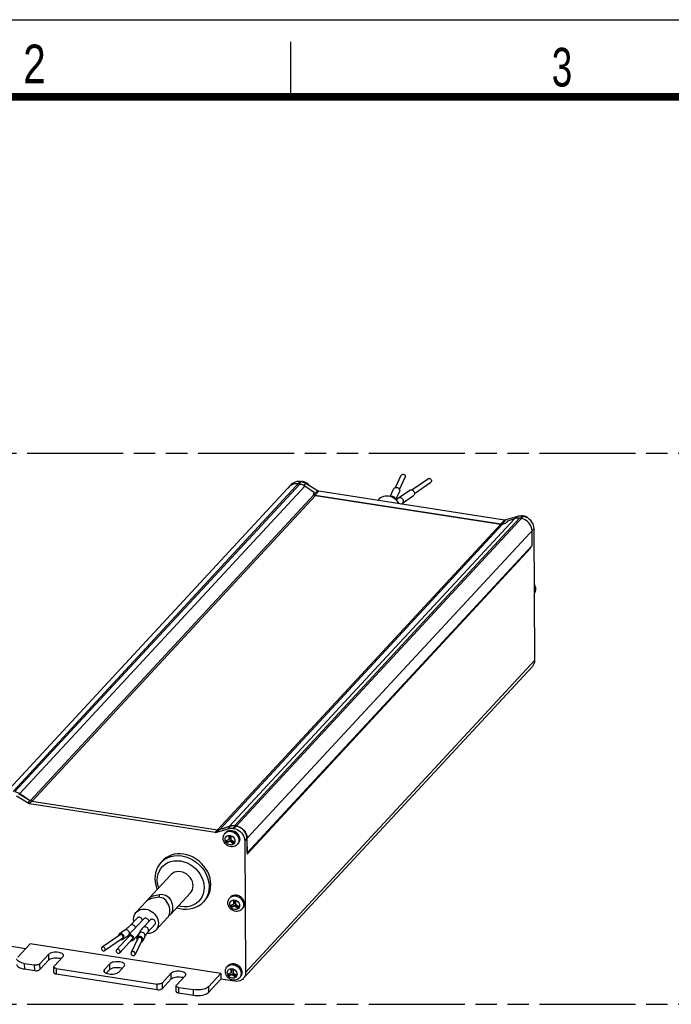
# Model space of a CAD drawing. Header units: millimetres. Extents: x 0 to 210, y 0 to 297.
# Tile 7 of 8: x 80 to 140, y 208 to 297. Entities that reach past the tile are written whole.
import ezdxf

# ---------------------------------------------------------------- set-up
doc = ezdxf.new("R2010")
doc.units = ezdxf.units.MM
doc.header["$LTSCALE"] = 19.36
doc.linetypes.add('PHANTOM', pattern=[0.8, 0.45, -0.05, 0.1, -0.05, 0.1, -0.05])
doc.layers.get('0').update_dxf_attribs({"linetype": 'CONTINUOUS'})
doc.layers.add('DEFAULT_3', color=7, linetype='PHANTOM')
doc.styles.add('TEXTSTYLE_2', font='txt', dxfattribs={"width": 0.75})

msp = doc.modelspace()

# ---------------------------------------------------------------- linework, layer by layer
at = {"color": 2, "linetype": 'Continuous'}
for p, q in [((0, 297), (210, 297)), ((105, 290), (105, 295))]:
    msp.add_line(p, q, dxfattribs=at)
at = {"color": 7, "linetype": 'Continuous'}
for p, q in [((114.508471, 254.55838), (115.031919, 255.66665)), ((114.866071, 254.389434), (115.389537, 255.497743)), ((79.0695, 226.768936), (105.084798, 254.850486)), ((104.757135, 254.496701), (104.838236, 254.572405)), ((104.77341, 254.510105), (104.838236, 254.572405)), ((104.838236, 254.572405), (104.964289, 254.708449)), ((105.061144, 254.778424), (104.964289, 254.708449)), ((105.821946, 254.863457), (105.664075, 254.887989)), ((105.849463, 255.092216), (105.693824, 255.103955)), ((105.94303, 255.077677), (105.849463, 255.092216)), ((106.221324, 255.07278), (106.096682, 255.093526)), ((107.163309, 254.089267), (106.281631, 254.680718)), ((107.418378, 254.274251), (106.360269, 254.922148)), ((116.00455, 254.343058), (117.492242, 255.372784)), ((116.232751, 254.020012), (117.717333, 255.047585)), ((107.157431, 254.09321), (107.031378, 253.957166)), ((107.031378, 253.957166), (107.102239, 253.909631)), ((107.230454, 253.86858), (124.064265, 251.252782)), ((107.255468, 253.848717), (124.071384, 251.2357)), ((124.391259, 251.606613), (107.557448, 254.222411)), ((114.013486, 253.743939), (114.334761, 254.424159)), ((114.538478, 253.462271), (114.87277, 254.170051)), ((114.79214, 253.625186), (115.807954, 254.328296)), ((115.130772, 253.135949), (116.146586, 253.839058)), ((113.000964, 253.496025), (112.904192, 253.391583)), ((125.582307, 251.93522), (124.529999, 251.615292)), ((125.955518, 251.9904), (125.860731, 251.972998)), ((126.09303, 251.946578), (125.998555, 251.961258)), ((124.202987, 251.261455), (124.542586, 251.364678)), ((124.224186, 251.24906), (124.542586, 251.364678)), ((124.668639, 251.500722), (124.542586, 251.364678)), ((125.291283, 251.726817), (124.674832, 251.502971)), ((125.907558, 251.742364), (125.749687, 251.766895)), ((126.900266, 249.297233), (126.892575, 250.634772)), ((127.14665, 238.896695), (127.077984, 250.839056)), ((101.04549, 221.370668), (126.884183, 249.257595)), ((126.758528, 249.052264), (101.04376, 221.299172)), ((126.702133, 249.061027), (126.758528, 249.052264)), ((126.758088, 249.121557), (126.758487, 249.05227)), ((127.111802, 244.957523), (127.120201, 244.967834)), ((100.693185, 210.010838), (126.937375, 238.335318)), ((80.117041, 226.597494), (81.174913, 225.949667)), ((80.318725, 226.815166), (81.376597, 226.167338)), ((80.44081, 226.791581), (81.31661, 226.204073)), ((81.515685, 226.115488), (98.349497, 223.49969)), ((81.314001, 225.897816), (98.147812, 223.282018)), ((98.286534, 223.290692), (99.339078, 223.610616)), ((99.540763, 223.828287), (98.488219, 223.508363)), ((98.827818, 223.611585), (99.450462, 223.837681)), ((99.108187, 223.258287), (99.193347, 223.334038)), ((99.755273, 223.636638), (99.84884, 223.622098)), ((100.066737, 223.853227), (99.908866, 223.877759)), ((100.050525, 223.83977), (99.956957, 223.854309)), ((99.04516, 223.190265), (99.108187, 223.258287)), ((99.414409, 222.628637), (99.115649, 222.506428)), ((99.115649, 222.506428), (99.198069, 222.355846)), ((99.261095, 222.423868), (99.192795, 222.548653)), ((99.198069, 222.355846), (99.496828, 222.478056)), ((99.261095, 222.423868), (99.198069, 222.355846)), ((99.559855, 222.546078), (99.261095, 222.423868)), ((99.412468, 222.966207), (99.575721, 222.940839)), ((99.414409, 222.628637), (99.412468, 222.966207)), ((99.477435, 222.69666), (99.414409, 222.628637)), ((99.477435, 222.69666), (99.476034, 222.940265)), ((99.559855, 222.546078), (99.496828, 222.478056)), ((99.496828, 222.478056), (99.797529, 222.262696)), ((99.845252, 222.341678), (99.559855, 222.546078)), ((99.575721, 222.940839), (99.577662, 222.603269)), ((99.878363, 222.38791), (99.577662, 222.603269)), ((100.833794, 222.514577), (100.90246, 210.572215)), ((101.03552, 222.732242), (101.04376, 221.299172)), ((101.059444, 221.408096), (101.051754, 222.745635)), ((99.797529, 222.262696), (99.878363, 222.38791)), ((100.149124, 222.167382), (100.063292, 222.090488)), ((100.149124, 222.167382), (100.21215, 222.235404)), ((93.383351, 220.702679), (93.225785, 220.532623)), ((93.906485, 221.100405), (93.674859, 220.958538)), ((101.0455, 221.370658), (101.043361, 221.368505)), ((92.170726, 217.308321), (94.139512, 219.433165)), ((92.030929, 217.120484), (92.091754, 217.21845)), ((92.091754, 217.21845), (92.135279, 217.270064)), ((94.083643, 215.819603), (95.910988, 217.791795)), ((97.234386, 217.134482), (97.07682, 216.964427)), ((99.470036, 217.332944), (99.533062, 217.400966)), ((99.533062, 217.400966), (99.618222, 217.476717)), ((99.837343, 217.108886), (100.000597, 217.083518)), ((99.839284, 216.771316), (99.837343, 217.108886)), ((99.90231, 216.839339), (99.90091, 217.082944)), ((100.000597, 217.083518), (100.002538, 216.745948)), ((90.988192, 216.032051), (91.882746, 216.997513)), ((99.839284, 216.771316), (99.540525, 216.649107)), ((99.540525, 216.649107), (99.622944, 216.498525)), ((99.685971, 216.566547), (99.617671, 216.691332)), ((99.622944, 216.498525), (99.921704, 216.620735)), ((99.685971, 216.566547), (99.622944, 216.498525)), ((99.98473, 216.688757), (99.685971, 216.566547)), ((99.90231, 216.839339), (99.839284, 216.771316)), ((99.98473, 216.688757), (99.921704, 216.620735)), ((99.921704, 216.620735), (100.222404, 216.405375)), ((100.270127, 216.484357), (99.98473, 216.688757)), ((100.303238, 216.530589), (100.002538, 216.745948)), ((100.222404, 216.405375), (100.303238, 216.530589)), ((100.573999, 216.310061), (100.488168, 216.233167)), ((100.573999, 216.310061), (100.637026, 216.378083)), ((91.655705, 215.413564), (90.269124, 213.917073)), ((91.067991, 215.504888), (90.437727, 214.824665)), ((92.243419, 215.322239), (91.613155, 214.642016)), ((92.759668, 214.390681), (93.831538, 215.547514)), ((94.036016, 215.772659), (93.935448, 215.696285)), ((94.083216, 215.819142), (94.036016, 215.772659)), ((89.949652, 214.410024), (89.460518, 214.071464)), ((92.679869, 214.917844), (92.049606, 214.237621)), ((89.517288, 213.989445), (87.889771, 212.862937)), ((89.742379, 213.664246), (88.114862, 212.537738)), ((90.342294, 213.849278), (89.207819, 212.624877)), ((89.384383, 213.959226), (89.375124, 213.889396)), ((89.501131, 214.092547), (89.460778, 214.071092)), ((90.632405, 213.580474), (89.49793, 212.356072)), ((89.79477, 213.745431), (89.799141, 213.785267)), ((90.253394, 213.896638), (89.79915, 213.582226)), ((90.219944, 213.82857), (90.209818, 213.758001)), ((90.209818, 213.758001), (90.21643, 213.713437)), ((91.131586, 213.650157), (90.524623, 212.365065)), ((90.667042, 213.646023), (90.671826, 213.68621)), ((90.705326, 213.512912), (90.728477, 213.542182)), ((91.217072, 214.064719), (90.705575, 213.512678)), ((91.489204, 213.48125), (90.882241, 212.196159)), ((91.029146, 213.659449), (91.018474, 213.588093)), ((91.041519, 213.692697), (91.029146, 213.659449)), ((91.223806, 214.078979), (91.04139, 213.692757)), ((91.489195, 213.481254), (91.499392, 213.510258)), ((91.499392, 213.510258), (91.504436, 213.550821)), ((91.761816, 213.824871), (91.5794, 213.43865)), ((91.591643, 213.471958), (91.602316, 213.543313)), ((80.942653, 212.71929), (79.684925, 212.914728)), ((81.354981, 213.164302), (80.233111, 211.953505)), ((98.659894, 210.4753), (81.354981, 213.164302)), ((91.57927, 213.43871), (91.591643, 213.471958)), ((82.226135, 211.332547), (83.045478, 212.216836)), ((82.229064, 210.823008), (83.048408, 211.707298)), ((84.351509, 212.013893), (83.532166, 211.129603)), ((80.834476, 211.393164), (81.773574, 211.247238)), ((80.837406, 210.883625), (81.776504, 210.737699)), ((83.511609, 210.567316), (83.508679, 211.076855)), ((83.732621, 210.942823), (92.874839, 209.522218)), ((88.091899, 210.810148), (88.59611, 211.354326)), ((88.273234, 210.493156), (88.59904, 210.844788)), ((89.902142, 211.151383), (89.39793, 210.607204)), ((99.243221, 211.100269), (99.306248, 211.168292)), ((99.306248, 211.168292), (99.391408, 211.244043)), ((99.610529, 210.876211), (99.773783, 210.850843)), ((99.61247, 210.538642), (99.610529, 210.876211)), ((99.675496, 210.606664), (99.674095, 210.85027)), ((99.773783, 210.850843), (99.775724, 210.513274)), ((83.735551, 210.433284), (92.877769, 209.012679)), ((93.3274, 209.607526), (94.146743, 210.491816)), ((93.33033, 209.097988), (94.149673, 209.982278)), ((95.452774, 210.288872), (94.633431, 209.404583)), ((97.538024, 209.264503), (98.659894, 210.4753)), ((97.540954, 208.754965), (98.662824, 209.965761)), ((98.659894, 210.4753), (98.662824, 209.965761)), ((99.928492, 209.76909), (98.662824, 209.965761)), ((99.61247, 210.538642), (99.31371, 210.416432)), ((99.31371, 210.416432), (99.39613, 210.26585)), ((99.459157, 210.333873), (99.390856, 210.458658)), ((99.39613, 210.26585), (99.69489, 210.38806)), ((99.459157, 210.333873), (99.39613, 210.26585)), ((99.757916, 210.456082), (99.459157, 210.333873)), ((99.675496, 210.606664), (99.61247, 210.538642)), ((99.757916, 210.456082), (99.69489, 210.38806)), ((99.69489, 210.38806), (99.99559, 210.172701)), ((100.043313, 210.251683), (99.757916, 210.456082)), ((100.076424, 210.297915), (99.775724, 210.513274)), ((99.99559, 210.172701), (100.076424, 210.297915)), ((100.261353, 210.000492), (100.160986, 209.939728)), ((100.347185, 210.077386), (100.261353, 210.000492)), ((100.347185, 210.077386), (100.410211, 210.145409)), ((94.612874, 208.842296), (94.609945, 209.351834)), ((94.833886, 209.217802), (96.180343, 209.008577)), ((94.836816, 208.708264), (96.183272, 208.499039))]:
    msp.add_line(p, q, dxfattribs=at)
at = {"color": 9, "linetype": 'Continuous'}
for p, q in [((105.849463, 255.092216), (79.823254, 226.998852)), ((79.981125, 226.974321), (105.821946, 254.863457)), ((106.281631, 254.680718), (80.44081, 226.791581)), ((105.754286, 254.873971), (105.94303, 255.077677)), ((106.10207, 255.065906), (105.966982, 255.073094)), ((106.360269, 254.922148), (106.188402, 254.736658)), ((106.59927, 254.793102), (106.492034, 254.893489)), ((106.624092, 254.760605), (106.59927, 254.793102)), ((81.387471, 226.156538), (107.102239, 253.909631)), ((107.255468, 253.848717), (81.553639, 226.10959)), ((107.091233, 253.920172), (107.418378, 254.274251)), ((107.230454, 253.86858), (107.557448, 254.222411)), ((100.066737, 223.853227), (126.09303, 251.946578)), ((125.42195, 251.762152), (125.582307, 251.93522)), ((125.998555, 251.961258), (125.80981, 251.757553)), ((98.370157, 223.497222), (124.071384, 251.2357)), ((124.224186, 251.24906), (98.533716, 223.522192)), ((99.450462, 223.837681), (125.291283, 251.726817)), ((125.749687, 251.766895), (99.908866, 223.877759)), ((124.064265, 251.252782), (124.391259, 251.606613)), ((124.202851, 251.261755), (124.529999, 251.615292)), ((127.078026, 250.83905), (101.051754, 222.745635)), ((101.059444, 221.408096), (126.900266, 249.297233)), ((127.108739, 245.490232), (127.143064, 245.376633)), ((127.1446, 245.109479), (127.111521, 245.006353)), ((127.143064, 245.376633), (127.15732, 245.24096)), ((127.15732, 245.24096), (127.1446, 245.109479)), ((127.220347, 245.308982), (127.205017, 245.44984)), ((127.207737, 245.178042), (127.220347, 245.308982)), ((127.146692, 238.896688), (100.902502, 210.572209)), ((81.174913, 225.949667), (81.376597, 226.167338)), ((81.515685, 226.115488), (81.314001, 225.897816)), ((98.147812, 223.282018), (98.349497, 223.49969)), ((98.488219, 223.508363), (98.286534, 223.290692)), ((99.339078, 223.610616), (99.540763, 223.828287)), ((99.956957, 223.854309), (99.755273, 223.636638)), ((99.84884, 223.622098), (100.050525, 223.83977)), ((100.046901, 223.255543), (99.925172, 223.337675)), ((100.179619, 222.966947), (100.244643, 222.838943)), ((100.244643, 222.838943), (100.284994, 222.704838)), ((100.284994, 222.704838), (100.299134, 222.569741)), ((100.299134, 222.569741), (100.285398, 222.4334)), ((100.347904, 222.773436), (100.307218, 222.908087)), ((100.36216, 222.637763), (100.347904, 222.773436)), ((100.34944, 222.506282), (100.36216, 222.637763)), ((101.03552, 222.732242), (100.833836, 222.514571)), ((100.178472, 222.201839), (100.149124, 222.167382)), ((100.21215, 222.235404), (100.24604, 222.275752)), ((93.290051, 220.598674), (93.535113, 220.801276)), ((93.535113, 220.801276), (93.812987, 220.962206)), ((93.225785, 220.532623), (93.290051, 220.598674)), ((93.104448, 217.379263), (93.10293, 217.643295)), ((100.471776, 217.398222), (100.350047, 217.480354)), ((100.604494, 217.109626), (100.669519, 216.981622)), ((100.772779, 216.916115), (100.732093, 217.050766)), ((100.603347, 216.344518), (100.573999, 216.310061)), ((100.637026, 216.378083), (100.670916, 216.418431)), ((100.669519, 216.981622), (100.709869, 216.847517)), ((100.709869, 216.847517), (100.724009, 216.71242)), ((100.724009, 216.71242), (100.710273, 216.576079)), ((100.787036, 216.780442), (100.772779, 216.916115)), ((100.774315, 216.648961), (100.787036, 216.780442)), ((90.35447, 214.009184), (90.365401, 214.034926)), ((90.365401, 214.034926), (90.373677, 214.102855)), ((83.048408, 211.707298), (83.045478, 212.216836)), ((80.834476, 211.393164), (80.837406, 210.883625)), ((81.776504, 210.737699), (81.773574, 211.247238)), ((82.226135, 211.332547), (82.229064, 210.823008)), ((83.732621, 210.942823), (83.735551, 210.433284)), ((88.091899, 210.810148), (88.093091, 210.602919)), ((88.59904, 210.844788), (88.59611, 211.354326)), ((100.244962, 211.165548), (100.123233, 211.247679)), ((100.37768, 210.876951), (100.442704, 210.748948)), ((100.545965, 210.683441), (100.505279, 210.818092)), ((94.149673, 209.982278), (94.146743, 210.491816)), ((100.376533, 210.111844), (100.347185, 210.077386)), ((100.410211, 210.145409), (100.444102, 210.185757)), ((100.442704, 210.748948), (100.483055, 210.614842)), ((100.483055, 210.614842), (100.497195, 210.479746)), ((100.497195, 210.479746), (100.483459, 210.343405)), ((100.560221, 210.547768), (100.545965, 210.683441)), ((100.547501, 210.416287), (100.560221, 210.547768)), ((92.877769, 209.012679), (92.874839, 209.522218)), ((93.3274, 209.607526), (93.33033, 209.097988)), ((94.833886, 209.217802), (94.836816, 208.708264)), ((97.538024, 209.264503), (97.540954, 208.754965)), ((96.183272, 208.499039), (96.180343, 209.008577))]:
    msp.add_line(p, q, dxfattribs=at)
at = {"color": 7, "linetype": 'Continuous', "const_width": 0.7}
msp.add_lwpolyline([(7, 290), (203, 290)], dxfattribs=at)
at = {"color": 7, "linetype": 'Continuous'}
for points in [[(115.032005, 255.66661), (115.042166, 255.685051), (115.073026, 255.719713), (115.112811, 255.745463), (115.159595, 255.759542), (115.209693, 255.762127), (115.259866, 255.751852), (115.306853, 255.73058), (115.34697, 255.698702), (115.378256, 255.659273), (115.397124, 255.615875), (115.40477, 255.567314)], [(115.40477, 255.567314), (115.397676, 255.519883), (115.389451, 255.497783)], [(105.282469, 254.871615), (105.166896, 254.832709), (105.061144, 254.778424)], [(105.404707, 255.056735), (105.274388, 254.998986), (105.158611, 254.91985), (105.084836, 254.850451)], [(105.664075, 254.887989), (105.531982, 254.899566), (105.405088, 254.894211), (105.282469, 254.871615)], [(105.693824, 255.103955), (105.546099, 255.09233), (105.404707, 255.056735)], [(106.281631, 254.680718), (106.209414, 254.725565), (106.135164, 254.764765), (106.058626, 254.798419), (105.980568, 254.826221), (105.901761, 254.847867), (105.821946, 254.863457)], [(106.096682, 255.093526), (105.973096, 255.092784), (105.914745, 255.082072)], [(106.360269, 254.922148), (106.293948, 254.959911), (106.226138, 254.993012), (106.156652, 255.021522), (106.086053, 255.04523), (106.014909, 255.063925), (105.94303, 255.077677)], [(106.564231, 254.888125), (106.459, 254.968652), (106.343468, 255.030788), (106.221324, 255.07278)], [(106.714564, 254.705207), (106.655751, 254.79156), (106.564231, 254.888125)], [(114.33489, 254.424099), (114.350176, 254.451842), (114.396603, 254.503989), (114.456457, 254.542727), (114.52684, 254.563909), (114.602209, 254.567797), (114.677689, 254.552339)], [(117.492415, 255.372537), (117.519238, 255.386798), (117.560045, 255.394428), (117.603753, 255.390116), (117.647534, 255.372943), (117.688545, 255.345221), (117.723569, 255.307847), (117.750894, 255.264143), (117.767388, 255.218182), (117.774094, 255.168607)], [(117.774094, 255.168607), (117.76794, 255.12219), (117.751929, 255.084212), (117.72503, 255.053824), (117.71716, 255.047833)], [(107.090627, 253.919173), (107.113198, 253.907369), (107.136079, 253.896805), (107.159288, 253.887379), (107.182775, 253.879397), (107.206492, 253.873164), (107.230454, 253.86858)], [(107.255468, 253.848717), (107.228862, 253.853914), (107.202592, 253.86113), (107.176574, 253.870397), (107.151063, 253.881614), (107.126313, 253.894681), (107.102239, 253.909631)], [(107.557448, 254.222411), (107.533489, 254.226995), (107.509776, 254.233226), (107.486245, 254.241128), (107.463086, 254.25063), (107.440484, 254.261663), (107.418378, 254.274251)], [(114.847721, 253.089579), (114.830438, 253.122881), (114.733849, 253.262566), (114.620162, 253.390487), (114.490064, 253.504817), (114.347996, 253.602573), (114.198135, 253.680198), (114.041954, 253.737585), (113.880525, 253.773616), (113.719223, 253.787773), (113.56344, 253.778913), (113.414201, 253.747805), (113.272924, 253.694069), (113.143827, 253.620004), (113.031399, 253.527259), (113.00096, 253.496029)], [(114.677689, 254.552339), (114.748378, 254.520336), (114.808731, 254.472379)], [(114.808731, 254.472379), (114.855798, 254.413061), (114.884184, 254.347772), (114.895686, 254.274715)], [(114.895686, 254.274715), (114.885014, 254.203359), (114.872641, 254.170111)], [(115.808214, 254.327923), (115.848567, 254.349379), (115.909959, 254.360857), (115.975714, 254.354369), (116.04158, 254.328534), (116.103277, 254.286828)], [(116.103277, 254.286828), (116.155968, 254.230602), (116.197077, 254.164853)], [(116.23198, 254.021126), (116.222721, 253.951296), (116.198634, 253.89416), (116.158166, 253.848444), (116.146326, 253.83943)], [(116.197077, 254.164853), (116.221891, 254.095708), (116.23198, 254.021126)], [(114.557265, 253.445762), (114.62525, 253.501651), (114.706729, 253.564067), (114.79214, 253.625186)], [(115.028863, 253.061432), (115.061544, 253.086434), (115.130772, 253.135949)], [(125.998555, 251.961258), (125.926696, 251.969841), (125.85563, 251.973242), (125.785169, 251.97145), (125.715877, 251.9645), (125.648319, 251.952427), (125.582307, 251.93522)], [(126.32589, 251.928404), (126.203747, 251.970396), (126.079104, 251.991141), (125.955518, 251.9904)], [(127.077984, 250.839056), (127.06434, 250.992914), (127.028024, 251.142707), (126.968157, 251.290117), (126.887381, 251.4301), (126.787059, 251.559057), (126.670161, 251.674339), (126.538946, 251.772718), (126.3969, 251.852346), (126.248791, 251.909934), (126.09303, 251.946578)], [(126.608223, 251.720778), (126.546654, 251.785741), (126.441422, 251.866267), (126.32589, 251.928404)], [(124.064265, 251.252782), (124.088214, 251.249922), (124.111898, 251.248788), (124.135379, 251.249384), (124.158471, 251.2517), (124.180986, 251.255722), (124.202987, 251.261455)], [(124.224186, 251.24906), (124.200241, 251.241571), (124.175597, 251.23618), (124.150169, 251.232878), (124.124211, 251.231687), (124.097978, 251.232631), (124.071384, 251.2357)], [(124.529999, 251.615292), (124.507995, 251.609557), (124.485478, 251.605533), (124.462383, 251.603216), (124.438898, 251.602619), (124.415211, 251.603753), (124.391259, 251.606613)], [(125.749687, 251.766895), (125.669909, 251.776104), (125.59121, 251.778933), (125.513333, 251.775361), (125.437045, 251.765455), (125.363114, 251.749281), (125.291283, 251.726817)], [(126.892575, 250.634772), (126.87893, 250.788639), (126.842612, 250.938442), (126.782741, 251.085861), (126.70196, 251.225853), (126.601632, 251.354818), (126.484726, 251.470108), (126.353502, 251.568493), (126.211447, 251.648126), (126.063329, 251.705717), (125.907558, 251.742364)], [(126.884141, 249.257602), (126.8908, 249.265134), (126.895707, 249.27425), (126.898863, 249.284949), (126.900266, 249.297233)], [(127.239136, 245.351181), (127.227336, 245.476245), (127.193636, 245.599798), (127.138343, 245.719128), (127.107159, 245.764913)], [(127.120201, 244.967834), (127.162231, 245.035446), (127.195636, 245.108464), (127.219886, 245.186046), (127.234522, 245.267344), (127.239136, 245.351181)], [(126.937332, 238.335358), (126.962543, 238.363922), (127.041841, 238.479029), (127.100108, 238.608074)], [(127.100108, 238.608074), (127.134757, 238.746826), (127.14665, 238.896695)], [(79.981125, 226.974321), (80.060939, 226.95873), (80.139747, 226.937085), (80.217805, 226.909282), (80.294343, 226.875628), (80.368592, 226.836428), (80.44081, 226.791581)], [(81.515685, 226.115488), (81.491723, 226.120072), (81.468007, 226.126305), (81.44452, 226.134286), (81.421311, 226.143712), (81.398429, 226.154276), (81.375858, 226.166081)], [(81.174913, 225.949667), (81.197022, 225.937077), (81.219626, 225.926041), (81.242789, 225.916537), (81.266322, 225.908633), (81.290039, 225.902401), (81.314001, 225.897816)], [(98.488219, 223.508363), (98.466218, 223.50263), (98.443703, 223.498607), (98.420611, 223.496292), (98.397129, 223.495695), (98.373446, 223.496829), (98.349497, 223.49969)], [(99.193347, 223.334038), (99.293021, 223.393047), (99.404433, 223.433023), (99.524166, 223.452268), (99.648927, 223.449832), (99.774316, 223.425506), (99.896215, 223.380037)], [(99.339078, 223.610616), (99.405083, 223.627817), (99.472633, 223.639885), (99.541916, 223.646831), (99.612368, 223.648621), (99.683424, 223.645219), (99.755273, 223.636638)], [(99.450462, 223.837681), (99.522292, 223.860144), (99.596224, 223.876318), (99.672511, 223.886224), (99.750388, 223.889796), (99.829088, 223.886967), (99.908866, 223.877759)], [(99.956957, 223.854309), (99.885106, 223.862891), (99.814049, 223.866293), (99.7436, 223.864503), (99.67432, 223.857557), (99.60677, 223.845488), (99.540763, 223.828287)], [(99.84884, 223.622098), (100.004622, 223.585446), (100.152746, 223.527849), (100.2948, 223.44821), (100.426017, 223.34982), (100.542911, 223.23453), (100.643225, 223.105571), (100.723989, 222.965591), (100.783846, 222.818191), (100.820154, 222.668413), (100.833794, 222.514577)], [(99.896215, 223.380037), (100.010729, 223.314929), (100.114191, 223.2324)], [(101.035521, 222.731984), (101.022054, 222.885321), (100.985843, 223.034909), (100.92603, 223.182494), (100.845189, 223.322841), (100.744561, 223.452213), (100.627286, 223.567859), (100.495689, 223.666372), (100.353463, 223.745981), (100.205633, 223.803417), (100.050525, 223.83977)], [(100.066737, 223.853227), (100.222529, 223.816573), (100.370662, 223.758972), (100.512725, 223.679327), (100.643951, 223.580931), (100.760853, 223.465634), (100.861173, 223.336666), (100.941942, 223.196678), (101.001803, 223.049268), (101.038113, 222.899481), (101.051754, 222.745635)], [(98.147812, 223.282018), (98.171761, 223.279158), (98.195445, 223.278024), (98.218926, 223.278621), (98.242018, 223.280936), (98.264533, 223.284958), (98.286534, 223.290692)], [(98.876361, 222.745707), (98.880961, 222.829422), (98.895558, 222.910622), (98.91974, 222.988108), (98.953089, 223.061111), (98.995149, 223.128848), (99.04516, 223.190265)], [(100.063292, 222.090488), (99.962925, 222.029723), (99.850754, 221.987631), (99.730166, 221.96613), (99.604249, 221.966386), (99.477738, 221.988823), (99.354755, 222.032814), (99.239432, 222.096828), (99.135494, 222.178578), (99.045999, 222.275383), (98.9736, 222.384085), (98.920357, 222.501244), (98.887785, 222.622713), (98.876361, 222.745707)], [(100.114191, 223.2324), (100.203516, 223.135076), (100.276018, 223.026011), (100.329501, 222.908669)], [(100.355597, 222.504785), (100.33246, 222.429996), (100.300503, 222.359622), (100.260176, 222.29445), (100.21215, 222.235404)], [(100.329501, 222.908669), (100.362366, 222.786998), (100.373903, 222.664137)], [(100.373903, 222.664137), (100.369525, 222.58319), (100.355597, 222.504785)], [(93.674859, 220.958538), (93.466802, 220.787246), (93.383424, 220.702611)], [(97.757677, 218.538061), (97.737703, 218.830856), (97.683233, 219.120715), (97.593493, 219.40971), (97.470799, 219.691621), (97.316237, 219.962137), (97.132721, 220.217601), (96.922321, 220.453917), (96.688648, 220.668086), (96.434637, 220.856468), (96.164387, 221.016897), (95.881527, 221.146396), (95.590407, 221.243761), (95.295136, 221.306852), (95.000064, 221.335494), (94.709544, 221.32851), (94.427668, 221.286765), (94.158782, 221.210112), (93.906485, 221.100405)], [(101.059444, 221.408096), (101.058256, 221.396326), (101.05518, 221.385804), (101.050215, 221.37653), (101.0455, 221.370658)], [(93.225785, 220.532623), (93.063055, 220.332355), (92.926625, 220.111208), (92.818595, 219.872076), (92.740535, 219.617816), (92.69369, 219.351403), (92.679008, 219.076296)], [(92.679008, 219.076296), (92.699463, 218.776372), (92.757205, 218.475595), (92.851703, 218.178005), (92.892443, 218.087246)], [(96.151702, 218.437441), (96.132208, 218.634985), (96.080967, 218.825546), (95.996262, 219.011856), (95.883246, 219.185722), (95.745231, 219.340727), (95.586039, 219.47426), (95.408322, 219.582602), (95.218914, 219.662659), (95.023524, 219.710034), (94.82818, 219.724925), (94.639031, 219.705326), (94.461422, 219.653452), (94.301612, 219.569871), (94.163002, 219.457529), (94.139619, 219.433066)], [(95.91088, 217.791894), (96.000536, 217.907424), (96.084654, 218.068983), (96.134441, 218.244849), (96.151702, 218.437441)], [(97.603232, 217.715924), (97.689806, 217.977522), (97.741038, 218.250955), (97.757677, 218.538061)], [(92.850825, 217.371206), (92.706396, 217.347008), (92.563174, 217.319293), (92.422931, 217.286024), (92.287407, 217.244488), (92.159282, 217.192593), (92.040405, 217.127605), (91.933604, 217.047351), (91.883168, 216.997969)], [(92.135279, 217.270064), (92.182479, 217.316546), (92.289036, 217.397469), (92.407842, 217.463014), (92.53623, 217.515421), (92.672444, 217.557426), (92.813579, 217.591023), (92.957656, 217.618948), (93.10293, 217.643295)], [(94.036377, 216.154442), (94.026129, 216.325787), (93.993621, 216.499217), (93.940979, 216.673043), (93.867776, 216.837686), (93.775565, 216.985978), (93.667674, 217.113592), (93.547827, 217.215854), (93.418655, 217.293747), (93.281917, 217.347395), (93.140459, 217.377447), (92.996182, 217.384724), (92.850825, 217.371206)], [(93.10293, 217.643295), (93.247699, 217.6568), (93.391379, 217.649689), (93.532203, 217.620039), (93.668462, 217.566963), (93.797519, 217.489669), (93.91744, 217.388024), (94.025361, 217.261244), (94.117991, 217.113352), (94.192206, 216.947495), (94.245539, 216.772087), (94.27822, 216.597976), (94.288482, 216.426531)], [(97.234313, 217.13455), (97.331839, 217.248751), (97.483563, 217.471674), (97.603232, 217.715924)], [(99.301237, 216.888386), (99.305836, 216.972101), (99.320433, 217.053301), (99.344616, 217.130787), (99.377965, 217.20379), (99.420024, 217.271527), (99.470036, 217.332944)], [(99.618222, 217.476717), (99.717896, 217.535726), (99.829308, 217.575702), (99.949042, 217.594947), (100.073803, 217.592511), (100.199191, 217.568185), (100.321091, 217.522716)], [(100.321091, 217.522716), (100.435604, 217.457608), (100.539067, 217.375079)], [(100.539067, 217.375079), (100.628391, 217.277755), (100.700894, 217.16869), (100.754376, 217.051348)], [(100.754376, 217.051348), (100.787242, 216.929677), (100.798779, 216.806816)], [(90.988235, 216.032011), (91.073156, 216.11186), (91.206687, 216.203101), (91.356907, 216.269505), (91.519642, 216.310344), (91.691362, 216.323648), (91.867497, 216.310076), (92.043686, 216.268979), (92.215772, 216.202309), (92.379396, 216.110744), (92.530802, 215.997453), (92.66563, 215.864568), (92.781323, 215.715868), (92.874384, 215.554344), (92.943269, 215.384497), (92.98493, 215.212512), (93.000382, 215.036327)], [(93.831115, 215.547058), (93.872113, 215.595386), (93.945018, 215.711531), (93.996891, 215.84517), (94.027952, 215.994045), (94.036377, 216.154442)], [(94.288482, 216.426531), (94.280109, 216.266589), (94.249359, 216.118517), (94.198382, 215.986142)], [(94.661754, 216.443539), (94.945367, 216.363538), (95.248816, 216.314881), (95.550276, 216.303004), (95.845016, 216.32787), (96.1289, 216.388889), (96.397698, 216.484912), (96.647647, 216.614344), (96.87515, 216.775082), (97.07682, 216.964427)], [(100.488168, 216.233167), (100.3878, 216.172402), (100.275629, 216.13031), (100.155041, 216.108809), (100.029125, 216.109065), (99.902613, 216.131502), (99.779631, 216.175493), (99.664307, 216.239507), (99.560369, 216.321257), (99.470874, 216.418061), (99.398476, 216.526764), (99.345232, 216.643923), (99.312661, 216.765392), (99.301237, 216.888386)], [(100.780472, 216.647464), (100.757336, 216.572675), (100.725379, 216.502301), (100.685051, 216.437129), (100.637026, 216.378083)], [(100.798779, 216.806816), (100.7944, 216.725869), (100.780472, 216.647464)], [(90.747478, 215.386405), (90.760934, 215.558078), (90.800666, 215.717375), (90.867653, 215.866027), (90.958957, 215.998841), (90.988235, 216.032011)], [(90.76957, 215.182812), (90.762931, 215.21022), (90.747478, 215.386405)], [(91.405119, 215.527654), (91.346455, 215.557), (91.284661, 215.57313), (91.222942, 215.576192), (91.164511, 215.565042), (91.111961, 215.541215), (91.068195, 215.504699)], [(91.55768, 215.307769), (91.555842, 215.322371), (91.535588, 215.381285), (91.502027, 215.437621), (91.458037, 215.487438), (91.405119, 215.527654)], [(91.992833, 215.436329), (91.934169, 215.465675), (91.872375, 215.481805), (91.810656, 215.484868), (91.752225, 215.473717), (91.699675, 215.44989), (91.655909, 215.413375)], [(92.145394, 215.216444), (92.143556, 215.231046), (92.123302, 215.28996), (92.089741, 215.346297), (92.045751, 215.396113), (91.992833, 215.436329)], [(92.739176, 215.076916), (92.73127, 215.139722), (92.711016, 215.198636), (92.677455, 215.254972), (92.633465, 215.304789), (92.580547, 215.345005), (92.521883, 215.37435), (92.460089, 215.390481), (92.39837, 215.393543), (92.339939, 215.382393), (92.287389, 215.358565), (92.243623, 215.32205)], [(94.198382, 215.986142), (94.12674, 215.870755), (94.083216, 215.819142)], [(90.437727, 214.824665), (90.369917, 214.754541), (90.296652, 214.684697), (90.218, 214.615267), (90.133949, 214.5463), (90.044473, 214.477844), (89.949652, 214.410024)], [(91.613155, 214.642016), (91.531545, 214.549861), (91.456646, 214.456871), (91.388367, 214.363044), (91.326802, 214.268644), (91.271994, 214.173949), (91.223806, 214.078979)], [(92.759625, 214.390721), (92.674705, 214.310872), (92.541173, 214.219631), (92.390953, 214.153227), (92.228218, 214.112388)], [(92.679665, 214.918033), (92.712367, 214.963738), (92.731979, 215.016457), (92.739176, 215.076916)], [(93.000382, 215.036327), (92.986926, 214.864654), (92.947194, 214.705357), (92.880207, 214.556705), (92.788903, 214.423891), (92.759625, 214.390721)], [(89.460778, 214.071092), (89.448938, 214.062078), (89.40847, 214.016362), (89.384383, 213.959226)], [(89.884543, 213.764294), (89.874454, 213.838876), (89.849641, 213.908021), (89.808532, 213.97377), (89.755841, 214.029996), (89.694143, 214.071702), (89.628277, 214.097537), (89.562523, 214.104025), (89.501131, 214.092547)], [(89.702293, 213.970782), (89.666499, 213.993013), (89.6288, 214.006608), (89.591151, 214.011516), (89.555512, 214.006829), (89.523464, 213.993444), (89.517304, 213.989422)], [(89.602554, 213.567464), (89.63139, 213.556153), (89.697145, 213.549665), (89.758537, 213.561143), (89.79889, 213.582598)], [(89.799141, 213.785267), (89.794298, 213.827366), (89.781925, 213.867454), (89.761435, 213.906449), (89.734586, 213.941597), (89.702293, 213.970782)], [(89.742363, 213.664268), (89.762724, 213.682289), (89.782823, 213.711316), (89.79477, 213.745431)], [(89.79889, 213.582598), (89.810729, 213.591612), (89.851197, 213.637328)], [(89.851197, 213.637328), (89.875285, 213.694464), (89.884543, 213.764294)], [(90.269373, 213.91684), (90.246222, 213.88757), (90.219944, 213.82857)], [(90.764881, 213.67175), (90.753925, 213.745594), (90.726921, 213.812874), (90.682157, 213.875513), (90.624767, 213.927739), (90.557555, 213.964752), (90.485793, 213.985568), (90.414142, 213.987037), (90.347236, 213.970865), (90.290344, 213.936396), (90.269373, 213.91684)], [(90.527391, 213.883916), (90.486316, 213.894638), (90.445291, 213.896674), (90.406452, 213.889262), (90.371521, 213.873424), (90.342429, 213.849152)], [(90.505804, 213.443837), (90.560557, 213.442715), (90.627463, 213.458887), (90.684355, 213.493355), (90.705326, 213.512912)], [(90.671826, 213.68621), (90.666571, 213.727957), (90.653109, 213.767118), (90.6308, 213.804565), (90.60156, 213.837678), (90.566385, 213.86441), (90.527391, 213.883916)], [(90.63227, 213.580599), (90.654006, 213.61098), (90.667042, 213.646023)], [(90.728477, 213.542182), (90.754755, 213.601182), (90.764881, 213.67175)], [(91.018474, 213.588093), (91.029977, 213.515037), (91.04809, 213.473375)], [(91.562427, 213.681659), (91.51536, 213.740977), (91.455007, 213.788935), (91.384318, 213.820937), (91.308838, 213.836396), (91.233469, 213.832507), (91.163086, 213.811325), (91.103232, 213.772587), (91.056806, 213.72044), (91.041519, 213.692697)], [(91.266208, 213.744435), (91.225351, 213.734115), (91.188603, 213.715658), (91.158184, 213.689409), (91.135121, 213.657181), (91.131595, 213.650153)], [(91.504436, 213.550821), (91.498921, 213.592193), (91.484771, 213.630364), (91.461316, 213.666159), (91.430569, 213.6971), (91.393576, 213.721213), (91.352564, 213.737811), (91.309361, 213.745466), (91.266208, 213.744435)], [(91.602316, 213.543313), (91.590813, 213.61637), (91.562427, 213.681659)], [(92.049606, 214.237621), (91.989385, 214.169804), (91.934002, 214.101558), (91.883618, 214.033082), (91.838115, 213.964199), (91.797448, 213.894731), (91.761816, 213.824871)], [(92.228218, 214.112388), (92.056498, 214.099084), (91.939322, 214.108113)], [(87.889944, 212.862689), (87.882074, 212.856698), (87.855175, 212.82631), (87.839164, 212.788332), (87.833009, 212.741915)], [(87.833009, 212.741915), (87.839716, 212.69234), (87.85621, 212.646379), (87.883535, 212.602675), (87.918559, 212.565301), (87.95957, 212.537579), (88.003351, 212.520406), (88.047059, 212.516094), (88.087866, 212.523724), (88.114689, 212.537985)], [(88.171624, 212.658759), (88.164917, 212.708334), (88.148423, 212.754295), (88.121098, 212.797999), (88.086074, 212.835373), (88.045063, 212.863095), (88.001282, 212.880268), (87.957574, 212.88458), (87.916767, 212.876951), (87.889944, 212.862689)], [(88.114689, 212.537985), (88.122559, 212.543977), (88.149458, 212.574364), (88.165469, 212.612342), (88.171624, 212.658759)], [(89.207984, 212.624721), (89.192595, 212.605265), (89.175128, 212.566048), (89.168397, 212.51914)], [(89.482364, 212.597251), (89.444217, 212.631966), (89.399541, 212.656569), (89.35184, 212.670405), (89.304213, 212.671382), (89.25974, 212.660632), (89.221924, 212.637721), (89.207984, 212.624721)], [(89.537351, 212.461809), (89.530069, 212.510893), (89.512119, 212.555615), (89.482364, 212.597251)], [(91.405689, 213.304428), (91.457703, 213.320082), (91.517557, 213.35882), (91.563984, 213.410967), (91.57927, 213.43871)], [(80.834476, 211.393164), (80.683686, 211.422683), (80.549453, 211.460457), (80.430528, 211.507096), (80.330655, 211.56077), (80.252793, 211.62038), (80.198043, 211.684345), (80.168494, 211.751271), (80.162707, 211.795261)], [(84.398435, 212.119389), (84.398235, 212.126374), (84.380973, 212.182547), (84.33845, 212.236054), (84.271402, 212.284745), (84.183084, 212.327205), (84.075179, 212.361663), (83.953143, 212.387047), (83.821166, 212.401654), (83.684722, 212.405611), (83.54919, 212.398229), (83.419048, 212.380262), (83.299054, 212.351699), (83.193737, 212.314143), (83.109976, 212.269388), (83.045478, 212.216836)], [(83.048408, 211.707298), (83.112634, 211.759608), (83.19565, 211.80416), (83.299561, 211.841504), (83.418055, 211.869991), (83.547099, 211.88821), (83.681968, 211.89599), (83.818529, 211.892461), (83.950967, 211.878302), (84.073384, 211.853378), (84.173598, 211.82188)], [(84.351509, 212.013893), (84.388186, 212.070484), (84.398435, 212.119389)], [(89.168397, 212.51914), (89.17568, 212.470056), (89.19363, 212.425334), (89.223384, 212.383698), (89.261532, 212.348983), (89.306208, 212.32438), (89.353909, 212.310544), (89.401536, 212.309568), (89.446009, 212.320317), (89.483825, 212.343228), (89.497765, 212.356228)], [(89.497765, 212.356228), (89.513153, 212.375684), (89.530621, 212.414902), (89.537351, 212.461809)], [(90.524709, 212.365025), (90.516485, 212.342925), (90.509391, 212.295495)], [(90.509391, 212.295495), (90.517037, 212.246934), (90.535905, 212.203535), (90.567191, 212.164106), (90.607307, 212.132229), (90.654295, 212.110957), (90.704467, 212.100681), (90.754565, 212.103266), (90.801349, 212.117346), (90.841134, 212.143095), (90.871994, 212.177758), (90.882155, 212.196199)], [(90.799557, 212.428995), (90.75257, 212.450267), (90.702398, 212.460543), (90.652299, 212.457958), (90.605516, 212.443878), (90.56573, 212.418129), (90.53487, 212.383466), (90.524709, 212.365025)], [(90.897474, 212.265729), (90.889828, 212.31429), (90.87096, 212.357689), (90.839674, 212.397118), (90.799557, 212.428995)], [(90.882155, 212.196199), (90.89038, 212.218299), (90.897474, 212.265729)], [(80.165636, 211.285722), (80.17143, 211.241711), (80.200989, 211.174782), (80.255749, 211.110817), (80.333618, 211.05121), (80.433494, 210.997541), (80.552414, 210.950908), (80.686636, 210.913139), (80.837406, 210.883625)], [(82.226135, 211.332547), (82.193827, 211.306309), (82.152263, 211.284007), (82.100456, 211.265389), (82.041367, 211.251212), (81.976852, 211.24209), (81.909241, 211.238197), (81.84185, 211.239961), (81.773574, 211.247238)], [(81.776504, 210.737699), (81.84478, 210.730422), (81.912171, 210.728659), (81.979782, 210.732551), (82.044297, 210.741673), (82.103386, 210.755851), (82.155193, 210.774469), (82.196757, 210.796771), (82.229064, 210.823008)], [(83.508716, 211.076855), (83.51384, 211.101193), (83.532166, 211.129603)], [(83.732621, 210.942823), (83.669743, 210.955925), (83.616458, 210.972914), (83.572171, 210.994194), (83.538672, 211.018546), (83.517422, 211.045207), (83.508815, 211.073213), (83.508716, 211.076855)], [(88.091899, 210.810148), (88.055223, 210.753557), (88.044973, 210.704651)], [(89.949067, 211.256879), (89.948867, 211.263864), (89.931606, 211.320037), (89.889083, 211.373544), (89.822034, 211.422234), (89.733716, 211.464695), (89.625812, 211.499153), (89.503776, 211.524537), (89.371799, 211.539144), (89.235355, 211.543101), (89.099823, 211.535719), (88.96968, 211.517751), (88.849686, 211.489189), (88.744369, 211.451633), (88.660608, 211.406878), (88.59611, 211.354326)], [(88.59904, 210.844788), (88.663266, 210.897098), (88.746283, 210.94165), (88.850194, 210.978994), (88.968688, 211.007481), (89.097732, 211.0257), (89.2326, 211.03348), (89.369161, 211.02995), (89.501599, 211.015792), (89.624017, 210.990868), (89.724231, 210.95937)], [(89.902142, 211.151383), (89.938818, 211.207973), (89.949067, 211.256879)], [(99.074422, 210.655711), (99.079022, 210.739426), (99.093619, 210.820627), (99.117802, 210.898113), (99.151151, 210.971116), (99.19321, 211.038853), (99.243221, 211.100269)], [(99.391408, 211.244043), (99.491082, 211.303052), (99.602494, 211.343027), (99.722227, 211.362273), (99.846988, 211.359837), (99.972377, 211.335511), (100.094277, 211.290041)], [(100.094277, 211.290041), (100.20879, 211.224933), (100.312253, 211.142405)], [(100.312253, 211.142405), (100.401577, 211.04508), (100.474079, 210.936016), (100.527562, 210.818674)], [(100.527562, 210.818674), (100.560427, 210.697002), (100.571965, 210.574142)], [(83.511646, 210.567316), (83.511745, 210.563675), (83.520352, 210.535669), (83.541602, 210.509008), (83.575101, 210.484655), (83.619388, 210.463375), (83.672672, 210.446387), (83.735551, 210.433284)], [(88.044973, 210.704651), (88.045173, 210.697666), (88.062435, 210.641493), (88.104958, 210.587986), (88.172006, 210.539296), (88.260324, 210.496836), (88.368229, 210.462378), (88.490265, 210.436993), (88.622242, 210.422387), (88.758686, 210.41843), (88.894218, 210.425812), (89.024361, 210.443779), (89.144354, 210.472341), (89.249671, 210.509898), (89.333432, 210.554653), (89.39793, 210.607204)], [(95.4997, 210.394369), (95.4995, 210.401354), (95.482238, 210.457527), (95.439715, 210.511034), (95.372667, 210.559724), (95.284349, 210.602185), (95.176445, 210.636643), (95.054408, 210.662027), (94.922431, 210.676633), (94.785987, 210.680591), (94.650456, 210.673209), (94.520313, 210.655241), (94.400319, 210.626679), (94.295002, 210.589122), (94.211241, 210.544368), (94.146743, 210.491816)], [(94.149673, 209.982278), (94.213899, 210.034588), (94.296915, 210.07914), (94.400826, 210.116484), (94.519321, 210.144971), (94.648365, 210.16319), (94.783233, 210.17097), (94.919794, 210.16744), (95.052232, 210.153282), (95.174649, 210.128358), (95.274864, 210.09686)], [(95.452774, 210.288872), (95.489451, 210.345463), (95.4997, 210.394369)], [(100.160986, 209.939728), (100.048815, 209.897636), (99.928227, 209.876134), (99.80231, 209.87639), (99.675799, 209.898827), (99.552816, 209.942819), (99.437493, 210.006833), (99.333555, 210.088583), (99.24406, 210.185387), (99.171661, 210.29409), (99.118418, 210.411249), (99.085847, 210.532718), (99.074422, 210.655711)], [(100.553658, 210.414789), (100.530521, 210.340001), (100.498564, 210.269626), (100.458237, 210.204454), (100.410211, 210.145409)], [(100.693142, 210.010878), (100.619303, 209.941421), (100.503522, 209.862295)], [(100.571965, 210.574142), (100.567586, 210.493194), (100.553658, 210.414789)], [(100.90246, 210.572215), (100.890562, 210.422326), (100.855906, 210.283561), (100.797628, 210.15451), (100.718319, 210.039403), (100.693142, 210.010878)], [(93.3274, 209.607526), (93.295092, 209.581289), (93.253528, 209.558987), (93.201721, 209.540369), (93.142632, 209.526191), (93.078117, 209.517069), (93.010506, 209.513177), (92.943115, 209.51494), (92.874839, 209.522218)], [(92.877769, 209.012679), (92.946045, 209.005402), (93.013436, 209.003639), (93.081047, 209.007531), (93.145562, 209.016653), (93.204651, 209.030831), (93.256458, 209.049449), (93.298022, 209.07175), (93.33033, 209.097988)], [(94.609981, 209.351835), (94.615105, 209.376173), (94.633431, 209.404583)], [(94.833886, 209.217802), (94.771008, 209.230905), (94.717723, 209.247893), (94.673436, 209.269174), (94.639937, 209.293526), (94.618688, 209.320187), (94.61008, 209.348193), (94.609981, 209.351835)], [(97.538024, 209.264503), (97.465134, 209.201604), (97.372535, 209.14548), (97.25874, 209.095605), (97.128205, 209.053553), (96.983614, 209.020566), (96.828788, 208.997117), (96.667115, 208.98409), (96.502588, 208.981501), (96.340971, 208.989703), (96.180343, 209.008577)], [(100.503522, 209.862295), (100.373204, 209.804555), (100.231821, 209.76897), (100.08411, 209.757349), (99.928492, 209.76909)], [(94.612911, 208.842296), (94.61301, 208.838655), (94.621617, 208.810649), (94.642867, 208.783987), (94.676366, 208.759635), (94.720653, 208.738355), (94.773937, 208.721367), (94.836816, 208.708264)], [(96.183272, 208.499039), (96.343923, 208.480163), (96.505558, 208.471962), (96.670097, 208.474554), (96.831777, 208.487585), (96.986601, 208.511038), (97.131186, 208.544029), (97.26171, 208.586081), (97.37549, 208.635955), (97.468077, 208.692074), (97.540954, 208.754965)]]:
    msp.add_lwpolyline(points, dxfattribs=at)
at = {"color": 9, "linetype": 'Continuous'}
for points in [[(106.492034, 254.893489), (106.370265, 254.974329), (106.238605, 255.032541), (106.10207, 255.065906)], [(114.061543, 253.730388), (114.077622, 253.740637), (114.147872, 253.762279), (114.223374, 253.765708), (114.298981, 253.750689), (114.369543, 253.718247), (114.430249, 253.670592), (114.476963, 253.610971)], [(114.476963, 253.610971), (114.506501, 253.543449), (114.516851, 253.472626)], [(114.79214, 253.625186), (114.832753, 253.646269), (114.894029, 253.658225), (114.959899, 253.65126), (115.025876, 253.625847), (115.087463, 253.583718), (115.140462, 253.527746), (115.181263, 253.461743), (115.207084, 253.390208), (115.216165, 253.318017)], [(115.216165, 253.318017), (115.207889, 253.250088), (115.182819, 253.191051), (115.142663, 253.144929), (115.130772, 253.135949)], [(126.352688, 251.871945), (126.221028, 251.930156), (126.084493, 251.963522), (125.948285, 251.970769)], [(127.205017, 245.44984), (127.16219, 245.587146), (127.107581, 245.691484)], [(127.107675, 244.952456), (127.168857, 245.056248), (127.207737, 245.178042)], [(99.04516, 223.190265), (99.102926, 223.24414), (99.209199, 223.31135), (99.330255, 223.354458)], [(99.925172, 223.337675), (99.793259, 223.397101), (99.656232, 223.431538), (99.519355, 223.439662), (99.387891, 223.421163), (99.266889, 223.376749), (99.161002, 223.308129), (99.108187, 223.258287)], [(99.330255, 223.354458), (99.46148, 223.37182), (99.597876, 223.362775), (99.734243, 223.327667), (99.865386, 223.267835), (99.986307, 223.185558), (100.092399, 223.083972), (100.179619, 222.966947)], [(99.054817, 222.641451), (99.068789, 222.740442), (99.101941, 222.825299), (99.155884, 222.897195), (99.225782, 222.952613), (99.308879, 222.988533), (99.400545, 223.004646)], [(99.937782, 222.498523), (99.92381, 222.399533), (99.890659, 222.314675), (99.836716, 222.24278), (99.766817, 222.187362), (99.683721, 222.151442), (99.592054, 222.135329), (99.49584, 222.140863), (99.399646, 222.166475), (99.308046, 222.212253), (99.225056, 222.275058), (99.1553, 222.353083), (99.10153, 222.442414), (99.068572, 222.537972), (99.054817, 222.641451)], [(99.400545, 223.004646), (99.49676, 222.999112), (99.592953, 222.9735), (99.684554, 222.927722), (99.767544, 222.864917), (99.837299, 222.786892), (99.89107, 222.697561), (99.924028, 222.602003), (99.937782, 222.498523)], [(100.307218, 222.908087), (100.241666, 223.036542), (100.153768, 223.153863), (100.046901, 223.255543)], [(100.285398, 222.4334), (100.244075, 222.30917), (100.178472, 222.201839)], [(100.24604, 222.275752), (100.310231, 222.384046), (100.34944, 222.506282)], [(92.902309, 218.937868), (92.923628, 219.235788), (92.986131, 219.513912), (93.091104, 219.774421), (93.234693, 220.010769), (93.415058, 220.218281), (93.627447, 220.393524), (93.868363, 220.532038), (94.132195, 220.632227), (94.414199, 220.69098), (94.708278, 220.708372), (95.008792, 220.682862), (95.309632, 220.616187), (95.604703, 220.508481), (95.888326, 220.363021), (96.154392, 220.181606), (96.398096, 219.968808), (96.613789, 219.727951), (96.797895, 219.464578), (96.945596, 219.183591), (97.054974, 218.890239), (97.122065, 218.592267), (97.14819, 218.287093)], [(93.812987, 220.962206), (94.118029, 221.078195), (94.444047, 221.14689), (94.784424, 221.166896), (95.132248, 221.137807), (95.48046, 221.060214), (95.821989, 220.93569), (96.149902, 220.766766), (96.457543, 220.556869), (96.738667, 220.310261), (96.987565, 220.031948), (97.199185, 219.727581), (97.36895, 219.40397), (97.494252, 219.065802), (97.572312, 218.717883), (97.600111, 218.368006)], [(93.031742, 218.237587), (92.995525, 218.334721), (92.928434, 218.632693), (92.902309, 218.937868)], [(97.14819, 218.287093), (97.126871, 217.989172), (97.064368, 217.711049), (96.959396, 217.450539), (96.815807, 217.214191)], [(97.600111, 218.368006), (97.577206, 218.032422), (97.505053, 217.711375), (97.385117, 217.411384)], [(96.815807, 217.214191), (96.635441, 217.006679), (96.423052, 216.831436), (96.182137, 216.692922), (95.918304, 216.592734), (95.636301, 216.53398), (95.342221, 216.516588), (95.041708, 216.542099), (94.802249, 216.59517)], [(97.385117, 217.411384), (97.219832, 217.138537), (97.07682, 216.964427)], [(99.470036, 217.332944), (99.527801, 217.386819), (99.634074, 217.454029), (99.75513, 217.497137)], [(99.479693, 216.78413), (99.493665, 216.883121), (99.526816, 216.967978), (99.580759, 217.039874), (99.650658, 217.095292), (99.733754, 217.131212), (99.825421, 217.147325)], [(100.350047, 217.480354), (100.218134, 217.53978), (100.081107, 217.574217), (99.944231, 217.582341), (99.812766, 217.563842), (99.691765, 217.519428), (99.585877, 217.450808), (99.533062, 217.400966)], [(99.75513, 217.497137), (99.886356, 217.514499), (100.022751, 217.505454), (100.159118, 217.470346), (100.290261, 217.410514), (100.411183, 217.328237), (100.517275, 217.226651), (100.604494, 217.109626)], [(99.825421, 217.147325), (99.921635, 217.141791), (100.017829, 217.116179), (100.109429, 217.070401), (100.192419, 217.007596), (100.262175, 216.929571), (100.315945, 216.84024), (100.348903, 216.744682), (100.362658, 216.641202)], [(100.732093, 217.050766), (100.666541, 217.179221), (100.578643, 217.296542), (100.471776, 217.398222)], [(100.362658, 216.641202), (100.348686, 216.542212), (100.315534, 216.457354), (100.261591, 216.385459), (100.191693, 216.330041), (100.108597, 216.294121), (100.01693, 216.278008), (99.920715, 216.283542), (99.824522, 216.309154), (99.732921, 216.354932), (99.649931, 216.417737), (99.580176, 216.495762), (99.526405, 216.585093), (99.493447, 216.680651), (99.479693, 216.78413)], [(100.710273, 216.576079), (100.66895, 216.451849), (100.603347, 216.344518)], [(100.670916, 216.418431), (100.735106, 216.526725), (100.774315, 216.648961)], [(90.373677, 214.102855), (90.364596, 214.175047), (90.338775, 214.246581), (90.297974, 214.312584), (90.244975, 214.368557), (90.183388, 214.410685), (90.117411, 214.436098), (90.051541, 214.443064), (89.990265, 214.431107), (89.949652, 214.410024)], [(90.926914, 214.627004), (90.923624, 214.650872), (90.895523, 214.720466), (90.851096, 214.783382), (90.79337, 214.835331), (90.726279, 214.872775), (90.654396, 214.89316), (90.582618, 214.895098), (90.515838, 214.878457), (90.458607, 214.84437), (90.437727, 214.824665)], [(92.108912, 214.396693), (92.099052, 214.468223), (92.070951, 214.537817), (92.026524, 214.600733), (91.968798, 214.652682), (91.901707, 214.690125), (91.829824, 214.710511), (91.758046, 214.712449), (91.691266, 214.695808), (91.634035, 214.661721), (91.613155, 214.642016)], [(92.049606, 214.237621), (92.072508, 214.267125), (92.099858, 214.328102), (92.108912, 214.396693)], [(91.744844, 214.067881), (91.69813, 214.127501), (91.637424, 214.175156), (91.566862, 214.207599), (91.491255, 214.222617), (91.415753, 214.219188), (91.345503, 214.197546), (91.285291, 214.159165), (91.239222, 214.106661), (91.223806, 214.078979)], [(91.784732, 213.929535), (91.774382, 214.000358), (91.744844, 214.067881)], [(91.761816, 213.824871), (91.775188, 213.860237), (91.784732, 213.929535)], [(99.243221, 211.100269), (99.300987, 211.154145), (99.40726, 211.221355), (99.528316, 211.264462)], [(99.252878, 210.551456), (99.26685, 210.650447), (99.300002, 210.735304), (99.353945, 210.807199), (99.423844, 210.862618), (99.50694, 210.898538), (99.598607, 210.914651)], [(100.123233, 211.247679), (99.99132, 211.307105), (99.854293, 211.341542), (99.717417, 211.349667), (99.585952, 211.331167), (99.46495, 211.286754), (99.359063, 211.218133), (99.306248, 211.168292)], [(99.528316, 211.264462), (99.659542, 211.281824), (99.795937, 211.272779), (99.932304, 211.237672), (100.063447, 211.177839), (100.184368, 211.095562), (100.29046, 210.993976), (100.37768, 210.876951)], [(99.598607, 210.914651), (99.694821, 210.909116), (99.791014, 210.883505), (99.882615, 210.837726), (99.965605, 210.774921), (100.03536, 210.696897), (100.089131, 210.607566), (100.122089, 210.512007), (100.135844, 210.408528)], [(100.505279, 210.818092), (100.439727, 210.946546), (100.351829, 211.063868), (100.244962, 211.165548)], [(100.135844, 210.408528), (100.121872, 210.309537), (100.08872, 210.22468), (100.034777, 210.152785), (99.964878, 210.097367), (99.881782, 210.061446), (99.790115, 210.045334), (99.693901, 210.050868), (99.597708, 210.076479), (99.506107, 210.122258), (99.423117, 210.185063), (99.353362, 210.263087), (99.299591, 210.352418), (99.266633, 210.447977), (99.252878, 210.551456)], [(100.483459, 210.343405), (100.442136, 210.219174), (100.376533, 210.111844)], [(100.444102, 210.185757), (100.508292, 210.294051), (100.547501, 210.416287)]]:
    msp.add_lwpolyline(points, dxfattribs=at)
at = {"layer": 'DEFAULT_3', "color": 91, "linetype": 'PHANTOM', "true_color": 0x80ff80}
for p, q in [((50.128636, 257.68), (150.128636, 257.68)), ((50.128636, 207.68), (150.128636, 207.68))]:
    msp.add_line(p, q, dxfattribs=at)

# ---------------------------------------------------------------- texts
at = {"color": 5, "linetype": 'Continuous', "style": 'TEXTSTYLE_2'}
for s, width, p in [('2', 0.785714, (80.731379, 291.239583)), ('3', 0.714286, (128.683914, 290.942865))]:
    msp.add_text(s, height=3.5, dxfattribs=dict(at, width=width)).set_placement(p)

doc.saveas('drawing.dxf')
